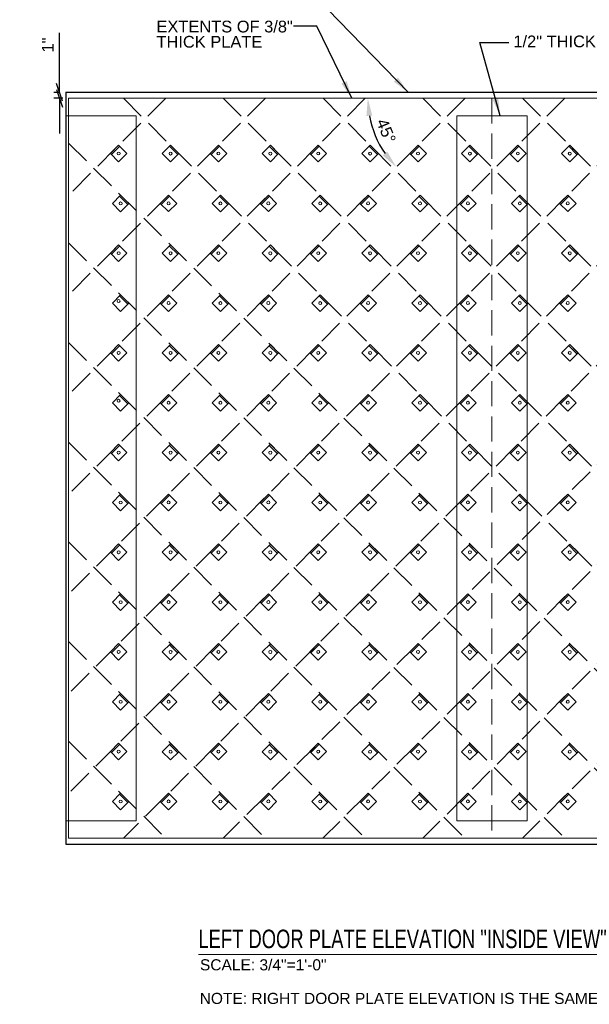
# Model space of a CAD drawing. Header units: inches. Extents: x 14 to 314, y -160 to 100.
# Tile 1 of 4: x 14 to 111, y -160 to 8. Entities that reach past the tile are written whole.
import ezdxf

# ---------------------------------------------------------------- set-up
doc = ezdxf.new("R2010")
doc.units = ezdxf.units.IN
doc.header["$LTSCALE"] = 12
doc.header["$MEASUREMENT"] = 0
doc.linetypes.add('DGN Style 3', pattern=[0.501567, 0.358262, -0.143305])
for name, color, linetype, lineweight in [('G-ANN-TTLB', 7, 'Continuous', 0), ('G-ANNO-DIM', 1, 'Continuous', 0), ('G-ANNO-TEXT', 7, 'Continuous', 0), ('S-BRAC-DIA~', 5, 'Continuous', 30)]:
    doc.layers.add(name, color=color, linetype=linetype, lineweight=lineweight)
doc.styles.add("3 4 1'-0", font='arial.ttf', dxfattribs={"height": 2})
doc.styles.get("Standard").update_dxf_attribs({"font": 'txt.shx'})
doc.styles.add('SUBTITLE 4.7625', font='romans.shx', dxfattribs={"width": 0.8, "height": 187.5})
doc.dimstyles.new("3 4 1'-0", dxfattribs={"dimtxt": 2, "dimasz": 3, "dimexe": 1, "dimexo": 1, "dimgap": 1, "dimtad": 1, "dimdec": 4, "dimzin": 15, "dimdsep": 46, "dimlunit": 4, "dimtxsty": "3 4 1'-0", "dimblk": '_Oblique_0.3', "dimcen": 0.09, "dimadec": 4, "dimazin": 3, "dimtfac": 1, "dimtdec": 4, "dimtofl": 0, "dimtmove": 0, "dimatfit": 3, "dimfxl": 1, "dimfrac": 2, "dimtzin": 15, "dimarcsym": 0})

# ---------------------------------------------------------------- blocks, each defined once
blk = doc.blocks.new('*D13')
at = {"layer": 'Defpoints', "color": 0, "lineweight": 0, "transparency": 16777216}
for p in [(13.85, -5.69), (89.61, -5.69), (73.6, -9.98), (13.85, -81.45)]:
    blk.add_point(p, dxfattribs=at)
at = {"layer": 'G-ANNO-DIM', "color": 0, "lineweight": -2, "transparency": 16777216}
blk.add_arc((89.61, -5.69), 16.57, 190.3848, 214.6152, dxfattribs=at)
at = {"layer": 'G-ANNO-DIM', "color": 0, "lineweight": 0, "transparency": 16777216}
for points in [[(72.81, -8.72), (73.8, -8.63), (73.04, -5.69)], [(76.35, -14.78), (75.59, -15.42), (77.89, -17.41)]]:
    blk.add_solid(points, dxfattribs=at)
at = {"layer": 'G-ANNO-DIM', "color": 0, "transparency": 16777216, "insert": (76.16, -11.26), "char_height": 2, "attachment_point": 5, "rotation": 292.5, "style": "3 4 1'-0"}
blk.add_mtext('45°', dxfattribs=at)
blk = doc.blocks.new('*D14')
at = {"layer": 'Defpoints', "color": 0, "lineweight": 0, "transparency": 16777216}
for p in [(89.79, -30.04), (166.16, -30.04), (162.63, -93.24), (166.16, -106.41)]:
    blk.add_point(p, dxfattribs=at)
at = {"layer": 'G-ANNO-DIM', "color": 0, "lineweight": -2, "transparency": 16777216}
for start, end in [(64.7316, 77.3658), (147.6342, 160.2684)]:
    blk.add_arc((166.16, -106.41), 13.63, start, end, dxfattribs=at)
at = {"layer": 'G-ANNO-DIM', "color": 0, "lineweight": 0, "transparency": 16777216}
for points in [[(169.09, -93.61), (169.2, -92.61), (166.16, -92.78)], [(154.26, -98.8), (155.04, -99.43), (156.52, -96.77)]]:
    blk.add_solid(points, dxfattribs=at)
at = {"layer": 'G-ANNO-DIM', "color": 0, "transparency": 16777216, "insert": (160.17, -91.95), "char_height": 2, "attachment_point": 5, "rotation": 22.5, "style": "3 4 1'-0"}
blk.add_mtext('45°', dxfattribs=at)
blk = doc.blocks.new('_Oblique_0.3')
at = {"color": 0, "linetype": 'ByBlock', "lineweight": -2}
for p, q in [((0, 0), (-1, 0)), ((0.5, 0.167), (-0.5, -0.167))]:
    blk.add_line(p, q, dxfattribs=at)
blk = doc.blocks.new('*D17')
at = {"layer": 'Defpoints', "color": 0, "lineweight": 0, "transparency": 16777216}
for p in [(20.62, -4.69), (21.66, -4.69), (22.16, -5.69)]:
    blk.add_point(p, dxfattribs=at)
at = {"layer": 'G-ANNO-DIM', "color": 0, "lineweight": -2, "transparency": 16777216}
for p, q in [((20.62, -1.69), (20.62, 5.42)), ((20.66, -4.69), (19.62, -4.69)), ((21.16, -5.69), (19.62, -5.69)), ((20.62, -8.69), (20.62, -11.69))]:
    blk.add_line(p, q, dxfattribs=at)
at = {"layer": 'G-ANNO-DIM', "color": 0, "lineweight": -2, "transparency": 16777216, "xscale": 3, "yscale": 3, "zscale": 3}
for p, rotation in [((20.62, -4.69), 270), ((20.62, -5.69), 90)]:
    blk.add_blockref('_Oblique_0.3', p, dxfattribs=dict(at, rotation=rotation))
at = {"layer": 'G-ANNO-DIM', "color": 0, "lineweight": 0, "transparency": 16777216, "insert": (18.61, 3.37), "char_height": 2, "attachment_point": 5, "rotation": 90, "style": "3 4 1'-0"}
blk.add_mtext('1"', dxfattribs=at)

msp = doc.modelspace()

# ---------------------------------------------------------------- linework, layer by layer
at = {"layer": 'G-ANN-TTLB', "color": 7, "linetype": 'Continuous', "lineweight": 13}
msp.add_line((44.24289, -151.50045), (156.08896, -151.50045), dxfattribs=at)
at = {"layer": 'G-ANNO-DIM', "color": 30, "linetype": 'DGN Style 3'}
for p, q in [((140.49794, -5.68853), (22.16089, -124.02558)), ((123.52738, -5.68853), (22.16089, -107.05501)), ((106.55681, -5.68853), (22.16089, -90.08445)), ((89.58625, -5.68853), (22.16089, -73.11389)), ((72.61569, -5.68853), (22.16089, -56.14333)), ((55.64513, -5.68853), (22.16089, -39.17276)), ((38.67456, -5.68853), (22.16089, -22.2022)), ((157.4685, -5.68853), (31.476, -131.68103)), ((166.16089, -13.9667), (48.44656, -131.68103)), ((166.16089, -30.93727), (65.41713, -131.68103)), ((166.16089, -47.90783), (82.38769, -131.68103)), ((166.16089, -64.87839), (99.35825, -131.68103))]:
    msp.add_line(p, q, dxfattribs=at)
at = {"layer": 'G-ANNO-DIM', "linetype": 'DGN Style 3'}
for p, q in [((31.48217, -5.68853), (157.47467, -131.68103)), ((48.45274, -5.68853), (166.16089, -123.39668)), ((65.4233, -5.68853), (166.16089, -106.42612)), ((82.39386, -5.68853), (166.16089, -89.45556)), ((99.36443, -5.68853), (166.16089, -72.48499)), ((22.16089, -13.33781), (140.50411, -131.68103)), ((22.16089, -30.30837), (123.53355, -131.68103)), ((22.16089, -47.27893), (106.56299, -131.68103)), ((22.16089, -64.2495), (89.59242, -131.68103)), ((22.16089, -81.22006), (72.62186, -131.68103)), ((22.16089, -98.19062), (55.6513, -131.68103)), ((22.16089, -115.16118), (38.68074, -131.68103))]:
    msp.add_line(p, q, dxfattribs=at)
at = {"layer": 'G-ANNO-DIM', "color": 3}
for p, q in [((29.43408, -15.28257), (30.84829, -13.86835)), ((39.32101, -13.88092), (40.73522, -15.29513)), ((46.40464, -15.28257), (47.81885, -13.86835)), ((56.29157, -13.88092), (57.70579, -15.29513)), ((63.3752, -15.28257), (64.78942, -13.86835)), ((73.26213, -13.88092), (74.67635, -15.29513)), ((80.34577, -15.28257), (81.75998, -13.86835)), ((90.2327, -13.88092), (91.64691, -15.29513)), ((97.31633, -15.28257), (98.73054, -13.86835)), ((107.20326, -13.88092), (108.61747, -15.29513)), ((30.83573, -22.3662), (32.24994, -23.78041)), ((37.91936, -23.76785), (39.33357, -22.35363)), ((47.80629, -22.3662), (49.2205, -23.78041)), ((54.88992, -23.76785), (56.30413, -22.35363)), ((64.77685, -22.3662), (66.19107, -23.78041)), ((71.86048, -23.76785), (73.2747, -22.35363)), ((81.74742, -22.3662), (83.16163, -23.78041)), ((88.83105, -23.76785), (90.24526, -22.35363)), ((98.71798, -22.3662), (100.13219, -23.78041)), ((105.80161, -23.76785), (107.21582, -22.35363)), ((29.43408, -32.25313), (30.84829, -30.83892)), ((39.32101, -30.85148), (40.73522, -32.26569)), ((46.40464, -32.25313), (47.81885, -30.83892)), ((56.29157, -30.85148), (57.70579, -32.26569)), ((63.3752, -32.25313), (64.78942, -30.83892)), ((73.26213, -30.85148), (74.67635, -32.26569)), ((80.34577, -32.25313), (81.75998, -30.83892)), ((90.2327, -30.85148), (91.64691, -32.26569)), ((97.31633, -32.25313), (98.73054, -30.83892)), ((107.20326, -30.85148), (108.61747, -32.26569)), ((30.83573, -39.33676), (32.24994, -40.75097)), ((37.91936, -40.73841), (39.33357, -39.3242)), ((47.80629, -39.33676), (49.2205, -40.75097)), ((54.88992, -40.73841), (56.30413, -39.3242)), ((64.77685, -39.33676), (66.19107, -40.75097)), ((71.86048, -40.73841), (73.2747, -39.3242)), ((81.74742, -39.33676), (83.16163, -40.75097)), ((88.83105, -40.73841), (90.24526, -39.3242)), ((98.71798, -39.33676), (100.13219, -40.75097)), ((105.80161, -40.73841), (107.21582, -39.3242)), ((29.43408, -49.22369), (30.84829, -47.80948)), ((39.32101, -47.82204), (40.73522, -49.23626)), ((46.40464, -49.22369), (47.81885, -47.80948)), ((56.29157, -47.82204), (57.70579, -49.23626)), ((63.3752, -49.22369), (64.78942, -47.80948)), ((73.26213, -47.82204), (74.67635, -49.23626)), ((80.34577, -49.22369), (81.75998, -47.80948)), ((90.2327, -47.82204), (91.64691, -49.23626)), ((97.31633, -49.22369), (98.73054, -47.80948)), ((107.20326, -47.82204), (108.61747, -49.23626)), ((30.83573, -56.30732), (32.24994, -57.72154)), ((37.91936, -57.70897), (39.33357, -56.29476)), ((47.80629, -56.30732), (49.2205, -57.72154)), ((54.88992, -57.70897), (56.30413, -56.29476)), ((64.77685, -56.30732), (66.19107, -57.72154)), ((71.86048, -57.70897), (73.2747, -56.29476)), ((81.74742, -56.30732), (83.16163, -57.72154)), ((88.83105, -57.70897), (90.24526, -56.29476)), ((98.71798, -56.30732), (100.13219, -57.72154)), ((105.80161, -57.70897), (107.21582, -56.29476)), ((29.43408, -66.19426), (30.84829, -64.78004)), ((39.32101, -64.7926), (40.73522, -66.20682)), ((46.40464, -66.19426), (47.81885, -64.78004)), ((56.29157, -64.7926), (57.70579, -66.20682)), ((63.3752, -66.19426), (64.78942, -64.78004)), ((73.26213, -64.7926), (74.67635, -66.20682)), ((80.34577, -66.19426), (81.75998, -64.78004)), ((90.2327, -64.7926), (91.64691, -66.20682)), ((97.31633, -66.19426), (98.73054, -64.78004)), ((107.20326, -64.7926), (108.61747, -66.20682)), ((30.83573, -73.27789), (32.24994, -74.6921)), ((37.91936, -74.67954), (39.33357, -73.26532)), ((47.80629, -73.27789), (49.2205, -74.6921)), ((54.88992, -74.67954), (56.30413, -73.26532)), ((64.77685, -73.27789), (66.19107, -74.6921)), ((71.86048, -74.67954), (73.2747, -73.26532)), ((81.74742, -73.27789), (83.16163, -74.6921)), ((88.83105, -74.67954), (90.24526, -73.26532)), ((98.71798, -73.27789), (100.13219, -74.6921)), ((105.80161, -74.67954), (107.21582, -73.26532)), ((29.43408, -83.16482), (30.84829, -81.7506)), ((39.32101, -81.76317), (40.73522, -83.17738)), ((46.40464, -83.16482), (47.81885, -81.7506)), ((56.29157, -81.76317), (57.70579, -83.17738)), ((63.3752, -83.16482), (64.78942, -81.7506)), ((73.26213, -81.76317), (74.67635, -83.17738)), ((80.34577, -83.16482), (81.75998, -81.7506)), ((90.2327, -81.76317), (91.64691, -83.17738)), ((97.31633, -83.16482), (98.73054, -81.7506)), ((107.20326, -81.76317), (108.61747, -83.17738)), ((30.83573, -90.24845), (32.24994, -91.66266)), ((37.91936, -91.6501), (39.33357, -90.23589)), ((47.80629, -90.24845), (49.2205, -91.66266)), ((54.88992, -91.6501), (56.30413, -90.23589)), ((64.77685, -90.24845), (66.19107, -91.66266)), ((71.86048, -91.6501), (73.2747, -90.23589)), ((81.74742, -90.24845), (83.16163, -91.66266)), ((88.83105, -91.6501), (90.24526, -90.23589)), ((98.71798, -90.24845), (100.13219, -91.66266)), ((105.80161, -91.6501), (107.21582, -90.23589)), ((29.43408, -100.13538), (30.84829, -98.72117)), ((39.32101, -98.73373), (40.73522, -100.14794)), ((46.40464, -100.13538), (47.81885, -98.72117)), ((56.29157, -98.73373), (57.70579, -100.14794)), ((63.3752, -100.13538), (64.78942, -98.72117)), ((73.26213, -98.73373), (74.67635, -100.14794)), ((80.34577, -100.13538), (81.75998, -98.72117)), ((90.2327, -98.73373), (91.64691, -100.14794)), ((97.31633, -100.13538), (98.73054, -98.72117)), ((107.20326, -98.73373), (108.61747, -100.14794)), ((30.83573, -107.21901), (32.24994, -108.63323)), ((37.91936, -108.62066), (39.33357, -107.20645)), ((47.80629, -107.21901), (49.2205, -108.63323)), ((54.88992, -108.62066), (56.30413, -107.20645)), ((64.77685, -107.21901), (66.19107, -108.63323)), ((71.86048, -108.62066), (73.2747, -107.20645)), ((81.74742, -107.21901), (83.16163, -108.63323)), ((88.83105, -108.62066), (90.24526, -107.20645)), ((98.71798, -107.21901), (100.13219, -108.63323)), ((105.80161, -108.62066), (107.21582, -107.20645)), ((29.43408, -117.10594), (30.84829, -115.69173)), ((39.32101, -115.70429), (40.73522, -117.11851)), ((46.40464, -117.10594), (47.81885, -115.69173)), ((56.29157, -115.70429), (57.70579, -117.11851)), ((63.3752, -117.10594), (64.78942, -115.69173)), ((73.26213, -115.70429), (74.67635, -117.11851)), ((80.34577, -117.10594), (81.75998, -115.69173)), ((90.2327, -115.70429), (91.64691, -117.11851)), ((97.31633, -117.10594), (98.73054, -115.69173)), ((107.20326, -115.70429), (108.61747, -117.11851)), ((30.83573, -124.18957), (32.24994, -125.60379)), ((37.91936, -125.59122), (39.33357, -124.17701)), ((47.80629, -124.18957), (49.2205, -125.60379)), ((54.88992, -125.59122), (56.30413, -124.17701)), ((64.77685, -124.18957), (66.19107, -125.60379)), ((71.86048, -125.59122), (73.2747, -124.17701)), ((81.74742, -124.18957), (83.16163, -125.60379)), ((88.83105, -125.59122), (90.24526, -124.17701)), ((98.71798, -124.18957), (100.13219, -125.60379)), ((105.80161, -125.59122), (107.21582, -124.17701))]:
    msp.add_line(p, q, dxfattribs=at)
at = {"layer": 'G-ANNO-DIM', "color": 3, "flags": 128}
for points in [[(29.2573, -15.10579), (30.67151, -13.69158), (32.08573, -15.10579), (30.67151, -16.52), (29.2573, -15.10579)], [(39.49779, -13.70414), (40.912, -15.11835), (39.49779, -16.53257), (38.08357, -15.11835), (39.49779, -13.70414)], [(46.22786, -15.10579), (47.64208, -13.69158), (49.05629, -15.10579), (47.64208, -16.52), (46.22786, -15.10579)], [(56.46835, -13.70414), (57.88256, -15.11835), (56.46835, -16.53257), (55.05413, -15.11835), (56.46835, -13.70414)], [(63.19843, -15.10579), (64.61264, -13.69158), (66.02685, -15.10579), (64.61264, -16.52), (63.19843, -15.10579)], [(73.43891, -13.70414), (74.85312, -15.11835), (73.43891, -16.53257), (72.0247, -15.11835), (73.43891, -13.70414)], [(80.16899, -15.10579), (81.5832, -13.69158), (82.99742, -15.10579), (81.5832, -16.52), (80.16899, -15.10579)], [(90.40947, -13.70414), (91.82369, -15.11835), (90.40947, -16.53257), (88.99526, -15.11835), (90.40947, -13.70414)], [(97.13955, -15.10579), (98.55377, -13.69158), (99.96798, -15.10579), (98.55377, -16.52), (97.13955, -15.10579)], [(107.38004, -13.70414), (108.79425, -15.11835), (107.38004, -16.53257), (105.96582, -15.11835), (107.38004, -13.70414)], [(31.0125, -22.18942), (32.42672, -23.60363), (31.0125, -25.01785), (29.59829, -23.60363), (31.0125, -22.18942)], [(37.74258, -23.59107), (39.1568, -22.17686), (40.57101, -23.59107), (39.1568, -25.00529), (37.74258, -23.59107)], [(47.98307, -22.18942), (49.39728, -23.60363), (47.98307, -25.01785), (46.56885, -23.60363), (47.98307, -22.18942)], [(54.71314, -23.59107), (56.12736, -22.17686), (57.54157, -23.59107), (56.12736, -25.00529), (54.71314, -23.59107)], [(64.95363, -22.18942), (66.36784, -23.60363), (64.95363, -25.01785), (63.53942, -23.60363), (64.95363, -22.18942)], [(71.68371, -23.59107), (73.09792, -22.17686), (74.51213, -23.59107), (73.09792, -25.00529), (71.68371, -23.59107)], [(81.92419, -22.18942), (83.33841, -23.60363), (81.92419, -25.01785), (80.50998, -23.60363), (81.92419, -22.18942)], [(88.65427, -23.59107), (90.06848, -22.17686), (91.4827, -23.59107), (90.06848, -25.00529), (88.65427, -23.59107)], [(98.89476, -22.18942), (100.30897, -23.60363), (98.89476, -25.01785), (97.48054, -23.60363), (98.89476, -22.18942)], [(105.62483, -23.59107), (107.03905, -22.17686), (108.45326, -23.59107), (107.03905, -25.00529), (105.62483, -23.59107)], [(29.2573, -32.07635), (30.67151, -30.66214), (32.08573, -32.07635), (30.67151, -33.49057), (29.2573, -32.07635)], [(39.49779, -30.6747), (40.912, -32.08892), (39.49779, -33.50313), (38.08357, -32.08892), (39.49779, -30.6747)], [(46.22786, -32.07635), (47.64208, -30.66214), (49.05629, -32.07635), (47.64208, -33.49057), (46.22786, -32.07635)], [(56.46835, -30.6747), (57.88256, -32.08892), (56.46835, -33.50313), (55.05413, -32.08892), (56.46835, -30.6747)], [(63.19843, -32.07635), (64.61264, -30.66214), (66.02685, -32.07635), (64.61264, -33.49057), (63.19843, -32.07635)], [(73.43891, -30.6747), (74.85312, -32.08892), (73.43891, -33.50313), (72.0247, -32.08892), (73.43891, -30.6747)], [(80.16899, -32.07635), (81.5832, -30.66214), (82.99742, -32.07635), (81.5832, -33.49057), (80.16899, -32.07635)], [(90.40947, -30.6747), (91.82369, -32.08892), (90.40947, -33.50313), (88.99526, -32.08892), (90.40947, -30.6747)], [(97.13955, -32.07635), (98.55377, -30.66214), (99.96798, -32.07635), (98.55377, -33.49057), (97.13955, -32.07635)], [(107.38004, -30.6747), (108.79425, -32.08892), (107.38004, -33.50313), (105.96582, -32.08892), (107.38004, -30.6747)], [(31.0125, -39.15998), (32.42672, -40.5742), (31.0125, -41.98841), (29.59829, -40.5742), (31.0125, -39.15998)], [(37.74258, -40.56163), (39.1568, -39.14742), (40.57101, -40.56163), (39.1568, -41.97585), (37.74258, -40.56163)], [(47.98307, -39.15998), (49.39728, -40.5742), (47.98307, -41.98841), (46.56885, -40.5742), (47.98307, -39.15998)], [(54.71314, -40.56163), (56.12736, -39.14742), (57.54157, -40.56163), (56.12736, -41.97585), (54.71314, -40.56163)], [(64.95363, -39.15998), (66.36784, -40.5742), (64.95363, -41.98841), (63.53942, -40.5742), (64.95363, -39.15998)], [(71.68371, -40.56163), (73.09792, -39.14742), (74.51213, -40.56163), (73.09792, -41.97585), (71.68371, -40.56163)], [(81.92419, -39.15998), (83.33841, -40.5742), (81.92419, -41.98841), (80.50998, -40.5742), (81.92419, -39.15998)], [(88.65427, -40.56163), (90.06848, -39.14742), (91.4827, -40.56163), (90.06848, -41.97585), (88.65427, -40.56163)], [(98.89476, -39.15998), (100.30897, -40.5742), (98.89476, -41.98841), (97.48054, -40.5742), (98.89476, -39.15998)], [(105.62483, -40.56163), (107.03905, -39.14742), (108.45326, -40.56163), (107.03905, -41.97585), (105.62483, -40.56163)], [(29.2573, -49.04692), (30.67151, -47.6327), (32.08573, -49.04692), (30.67151, -50.46113), (29.2573, -49.04692)], [(39.49779, -47.64527), (40.912, -49.05948), (39.49779, -50.47369), (38.08357, -49.05948), (39.49779, -47.64527)], [(46.22786, -49.04692), (47.64208, -47.6327), (49.05629, -49.04692), (47.64208, -50.46113), (46.22786, -49.04692)], [(56.46835, -47.64527), (57.88256, -49.05948), (56.46835, -50.47369), (55.05413, -49.05948), (56.46835, -47.64527)], [(63.19843, -49.04692), (64.61264, -47.6327), (66.02685, -49.04692), (64.61264, -50.46113), (63.19843, -49.04692)], [(73.43891, -47.64527), (74.85312, -49.05948), (73.43891, -50.47369), (72.0247, -49.05948), (73.43891, -47.64527)], [(80.16899, -49.04692), (81.5832, -47.6327), (82.99742, -49.04692), (81.5832, -50.46113), (80.16899, -49.04692)], [(90.40947, -47.64527), (91.82369, -49.05948), (90.40947, -50.47369), (88.99526, -49.05948), (90.40947, -47.64527)], [(97.13955, -49.04692), (98.55377, -47.6327), (99.96798, -49.04692), (98.55377, -50.46113), (97.13955, -49.04692)], [(107.38004, -47.64527), (108.79425, -49.05948), (107.38004, -50.47369), (105.96582, -49.05948), (107.38004, -47.64527)], [(31.0125, -56.13055), (32.42672, -57.54476), (31.0125, -58.95897), (29.59829, -57.54476), (31.0125, -56.13055)], [(37.74258, -57.5322), (39.1568, -56.11798), (40.57101, -57.5322), (39.1568, -58.94641), (37.74258, -57.5322)], [(47.98307, -56.13055), (49.39728, -57.54476), (47.98307, -58.95897), (46.56885, -57.54476), (47.98307, -56.13055)], [(54.71314, -57.5322), (56.12736, -56.11798), (57.54157, -57.5322), (56.12736, -58.94641), (54.71314, -57.5322)], [(64.95363, -56.13055), (66.36784, -57.54476), (64.95363, -58.95897), (63.53942, -57.54476), (64.95363, -56.13055)], [(71.68371, -57.5322), (73.09792, -56.11798), (74.51213, -57.5322), (73.09792, -58.94641), (71.68371, -57.5322)], [(81.92419, -56.13055), (83.33841, -57.54476), (81.92419, -58.95897), (80.50998, -57.54476), (81.92419, -56.13055)], [(88.65427, -57.5322), (90.06848, -56.11798), (91.4827, -57.5322), (90.06848, -58.94641), (88.65427, -57.5322)], [(98.89476, -56.13055), (100.30897, -57.54476), (98.89476, -58.95897), (97.48054, -57.54476), (98.89476, -56.13055)], [(105.62483, -57.5322), (107.03905, -56.11798), (108.45326, -57.5322), (107.03905, -58.94641), (105.62483, -57.5322)], [(29.2573, -66.01748), (30.67151, -64.60327), (32.08573, -66.01748), (30.67151, -67.43169), (29.2573, -66.01748)], [(39.49779, -64.61583), (40.912, -66.03004), (39.49779, -67.44426), (38.08357, -66.03004), (39.49779, -64.61583)], [(46.22786, -66.01748), (47.64208, -64.60327), (49.05629, -66.01748), (47.64208, -67.43169), (46.22786, -66.01748)], [(56.46835, -64.61583), (57.88256, -66.03004), (56.46835, -67.44426), (55.05413, -66.03004), (56.46835, -64.61583)], [(63.19843, -66.01748), (64.61264, -64.60327), (66.02685, -66.01748), (64.61264, -67.43169), (63.19843, -66.01748)], [(73.43891, -64.61583), (74.85312, -66.03004), (73.43891, -67.44426), (72.0247, -66.03004), (73.43891, -64.61583)], [(80.16899, -66.01748), (81.5832, -64.60327), (82.99742, -66.01748), (81.5832, -67.43169), (80.16899, -66.01748)], [(90.40947, -64.61583), (91.82369, -66.03004), (90.40947, -67.44426), (88.99526, -66.03004), (90.40947, -64.61583)], [(97.13955, -66.01748), (98.55377, -64.60327), (99.96798, -66.01748), (98.55377, -67.43169), (97.13955, -66.01748)], [(107.38004, -64.61583), (108.79425, -66.03004), (107.38004, -67.44426), (105.96582, -66.03004), (107.38004, -64.61583)], [(31.0125, -73.10111), (32.42672, -74.51532), (31.0125, -75.92954), (29.59829, -74.51532), (31.0125, -73.10111)], [(37.74258, -74.50276), (39.1568, -73.08855), (40.57101, -74.50276), (39.1568, -75.91697), (37.74258, -74.50276)], [(47.98307, -73.10111), (49.39728, -74.51532), (47.98307, -75.92954), (46.56885, -74.51532), (47.98307, -73.10111)], [(54.71314, -74.50276), (56.12736, -73.08855), (57.54157, -74.50276), (56.12736, -75.91697), (54.71314, -74.50276)], [(64.95363, -73.10111), (66.36784, -74.51532), (64.95363, -75.92954), (63.53942, -74.51532), (64.95363, -73.10111)], [(71.68371, -74.50276), (73.09792, -73.08855), (74.51213, -74.50276), (73.09792, -75.91697), (71.68371, -74.50276)], [(81.92419, -73.10111), (83.33841, -74.51532), (81.92419, -75.92954), (80.50998, -74.51532), (81.92419, -73.10111)], [(88.65427, -74.50276), (90.06848, -73.08855), (91.4827, -74.50276), (90.06848, -75.91697), (88.65427, -74.50276)], [(98.89476, -73.10111), (100.30897, -74.51532), (98.89476, -75.92954), (97.48054, -74.51532), (98.89476, -73.10111)], [(105.62483, -74.50276), (107.03905, -73.08855), (108.45326, -74.50276), (107.03905, -75.91697), (105.62483, -74.50276)], [(29.2573, -82.98804), (30.67151, -81.57383), (32.08573, -82.98804), (30.67151, -84.40225), (29.2573, -82.98804)], [(39.49779, -81.58639), (40.912, -83.0006), (39.49779, -84.41482), (38.08357, -83.0006), (39.49779, -81.58639)], [(46.22786, -82.98804), (47.64208, -81.57383), (49.05629, -82.98804), (47.64208, -84.40225), (46.22786, -82.98804)], [(56.46835, -81.58639), (57.88256, -83.0006), (56.46835, -84.41482), (55.05413, -83.0006), (56.46835, -81.58639)], [(63.19843, -82.98804), (64.61264, -81.57383), (66.02685, -82.98804), (64.61264, -84.40225), (63.19843, -82.98804)], [(73.43891, -81.58639), (74.85312, -83.0006), (73.43891, -84.41482), (72.0247, -83.0006), (73.43891, -81.58639)], [(80.16899, -82.98804), (81.5832, -81.57383), (82.99742, -82.98804), (81.5832, -84.40225), (80.16899, -82.98804)], [(90.40947, -81.58639), (91.82369, -83.0006), (90.40947, -84.41482), (88.99526, -83.0006), (90.40947, -81.58639)], [(97.13955, -82.98804), (98.55377, -81.57383), (99.96798, -82.98804), (98.55377, -84.40225), (97.13955, -82.98804)], [(107.38004, -81.58639), (108.79425, -83.0006), (107.38004, -84.41482), (105.96582, -83.0006), (107.38004, -81.58639)], [(31.0125, -90.07167), (32.42672, -91.48589), (31.0125, -92.9001), (29.59829, -91.48589), (31.0125, -90.07167)], [(37.74258, -91.47332), (39.1568, -90.05911), (40.57101, -91.47332), (39.1568, -92.88754), (37.74258, -91.47332)], [(47.98307, -90.07167), (49.39728, -91.48589), (47.98307, -92.9001), (46.56885, -91.48589), (47.98307, -90.07167)], [(54.71314, -91.47332), (56.12736, -90.05911), (57.54157, -91.47332), (56.12736, -92.88754), (54.71314, -91.47332)], [(64.95363, -90.07167), (66.36784, -91.48589), (64.95363, -92.9001), (63.53942, -91.48589), (64.95363, -90.07167)], [(71.68371, -91.47332), (73.09792, -90.05911), (74.51213, -91.47332), (73.09792, -92.88754), (71.68371, -91.47332)], [(81.92419, -90.07167), (83.33841, -91.48589), (81.92419, -92.9001), (80.50998, -91.48589), (81.92419, -90.07167)], [(88.65427, -91.47332), (90.06848, -90.05911), (91.4827, -91.47332), (90.06848, -92.88754), (88.65427, -91.47332)], [(98.89476, -90.07167), (100.30897, -91.48589), (98.89476, -92.9001), (97.48054, -91.48589), (98.89476, -90.07167)], [(105.62483, -91.47332), (107.03905, -90.05911), (108.45326, -91.47332), (107.03905, -92.88754), (105.62483, -91.47332)], [(29.2573, -99.9586), (30.67151, -98.54439), (32.08573, -99.9586), (30.67151, -101.37282), (29.2573, -99.9586)], [(39.49779, -98.55695), (40.912, -99.97117), (39.49779, -101.38538), (38.08357, -99.97117), (39.49779, -98.55695)], [(46.22786, -99.9586), (47.64208, -98.54439), (49.05629, -99.9586), (47.64208, -101.37282), (46.22786, -99.9586)], [(56.46835, -98.55695), (57.88256, -99.97117), (56.46835, -101.38538), (55.05413, -99.97117), (56.46835, -98.55695)], [(63.19843, -99.9586), (64.61264, -98.54439), (66.02685, -99.9586), (64.61264, -101.37282), (63.19843, -99.9586)], [(73.43891, -98.55695), (74.85312, -99.97117), (73.43891, -101.38538), (72.0247, -99.97117), (73.43891, -98.55695)], [(80.16899, -99.9586), (81.5832, -98.54439), (82.99742, -99.9586), (81.5832, -101.37282), (80.16899, -99.9586)], [(90.40947, -98.55695), (91.82369, -99.97117), (90.40947, -101.38538), (88.99526, -99.97117), (90.40947, -98.55695)], [(97.13955, -99.9586), (98.55377, -98.54439), (99.96798, -99.9586), (98.55377, -101.37282), (97.13955, -99.9586)], [(107.38004, -98.55695), (108.79425, -99.97117), (107.38004, -101.38538), (105.96582, -99.97117), (107.38004, -98.55695)], [(31.0125, -107.04224), (32.42672, -108.45645), (31.0125, -109.87066), (29.59829, -108.45645), (31.0125, -107.04224)], [(37.74258, -108.44389), (39.1568, -107.02967), (40.57101, -108.44389), (39.1568, -109.8581), (37.74258, -108.44389)], [(47.98307, -107.04224), (49.39728, -108.45645), (47.98307, -109.87066), (46.56885, -108.45645), (47.98307, -107.04224)], [(54.71314, -108.44389), (56.12736, -107.02967), (57.54157, -108.44389), (56.12736, -109.8581), (54.71314, -108.44389)], [(64.95363, -107.04224), (66.36784, -108.45645), (64.95363, -109.87066), (63.53942, -108.45645), (64.95363, -107.04224)], [(71.68371, -108.44389), (73.09792, -107.02967), (74.51213, -108.44389), (73.09792, -109.8581), (71.68371, -108.44389)], [(81.92419, -107.04224), (83.33841, -108.45645), (81.92419, -109.87066), (80.50998, -108.45645), (81.92419, -107.04224)], [(88.65427, -108.44389), (90.06848, -107.02967), (91.4827, -108.44389), (90.06848, -109.8581), (88.65427, -108.44389)], [(98.89476, -107.04224), (100.30897, -108.45645), (98.89476, -109.87066), (97.48054, -108.45645), (98.89476, -107.04224)], [(105.62483, -108.44389), (107.03905, -107.02967), (108.45326, -108.44389), (107.03905, -109.8581), (105.62483, -108.44389)], [(29.2573, -116.92917), (30.67151, -115.51495), (32.08573, -116.92917), (30.67151, -118.34338), (29.2573, -116.92917)], [(39.49779, -115.52752), (40.912, -116.94173), (39.49779, -118.35594), (38.08357, -116.94173), (39.49779, -115.52752)], [(46.22786, -116.92917), (47.64208, -115.51495), (49.05629, -116.92917), (47.64208, -118.34338), (46.22786, -116.92917)], [(56.46835, -115.52752), (57.88256, -116.94173), (56.46835, -118.35594), (55.05413, -116.94173), (56.46835, -115.52752)], [(63.19843, -116.92917), (64.61264, -115.51495), (66.02685, -116.92917), (64.61264, -118.34338), (63.19843, -116.92917)], [(73.43891, -115.52752), (74.85312, -116.94173), (73.43891, -118.35594), (72.0247, -116.94173), (73.43891, -115.52752)], [(80.16899, -116.92917), (81.5832, -115.51495), (82.99742, -116.92917), (81.5832, -118.34338), (80.16899, -116.92917)], [(90.40947, -115.52752), (91.82369, -116.94173), (90.40947, -118.35594), (88.99526, -116.94173), (90.40947, -115.52752)], [(97.13955, -116.92917), (98.55377, -115.51495), (99.96798, -116.92917), (98.55377, -118.34338), (97.13955, -116.92917)], [(107.38004, -115.52752), (108.79425, -116.94173), (107.38004, -118.35594), (105.96582, -116.94173), (107.38004, -115.52752)], [(31.0125, -124.0128), (32.42672, -125.42701), (31.0125, -126.84122), (29.59829, -125.42701), (31.0125, -124.0128)], [(37.74258, -125.41445), (39.1568, -124.00023), (40.57101, -125.41445), (39.1568, -126.82866), (37.74258, -125.41445)], [(47.98307, -124.0128), (49.39728, -125.42701), (47.98307, -126.84122), (46.56885, -125.42701), (47.98307, -124.0128)], [(54.71314, -125.41445), (56.12736, -124.00023), (57.54157, -125.41445), (56.12736, -126.82866), (54.71314, -125.41445)], [(64.95363, -124.0128), (66.36784, -125.42701), (64.95363, -126.84122), (63.53942, -125.42701), (64.95363, -124.0128)], [(71.68371, -125.41445), (73.09792, -124.00023), (74.51213, -125.41445), (73.09792, -126.82866), (71.68371, -125.41445)], [(81.92419, -124.0128), (83.33841, -125.42701), (81.92419, -126.84122), (80.50998, -125.42701), (81.92419, -124.0128)], [(88.65427, -125.41445), (90.06848, -124.00023), (91.4827, -125.41445), (90.06848, -126.82866), (88.65427, -125.41445)], [(98.89476, -124.0128), (100.30897, -125.42701), (98.89476, -126.84122), (97.48054, -125.42701), (98.89476, -124.0128)], [(105.62483, -125.41445), (107.03905, -124.00023), (108.45326, -125.41445), (107.03905, -126.82866), (105.62483, -125.41445)]]:
    msp.add_lwpolyline(points, close=True, dxfattribs=at)
at = {"layer": 'G-ANNO-TEXT'}
for p, q in [((22.16089, -5.68853), (166.16089, -5.68853)), ((22.16089, -5.68853), (22.16089, -131.68103)), ((22.16089, -131.68103), (166.16089, -131.68103))]:
    msp.add_line(p, q, dxfattribs=at)
at = {"layer": 'G-ANNO-TEXT', "linetype": 'DGN Style 3'}
msp.add_line((94.16089, -5.68853), (94.16089, -131.68103), dxfattribs=at)
at = {"layer": 'G-ANNO-TEXT', "flags": 128}
msp.add_lwpolyline([(21.66089, -128.68853), (21.66089, -128.68853), (33.66089, -128.68853), (33.66089, -8.68853), (21.66089, -8.68853), (21.66089, -128.68853)], dxfattribs=at)
msp.add_lwpolyline([(88.16089, -8.68853), (100.16089, -8.68853), (100.16089, -128.68853), (88.16089, -128.68853), (88.16089, -8.68853)], close=True, dxfattribs=at)
at = {"layer": 'G-ANNO-TEXT', "lineweight": 0}
for centre in [(30.67151, -15.10579), (39.49779, -15.11835), (47.64208, -15.10579), (56.46835, -15.11835), (64.61264, -15.10579), (73.43891, -15.11835), (81.5832, -15.10579), (90.40947, -15.11835), (98.55377, -15.10579), (107.38004, -15.11835), (31.0125, -23.60363), (39.1568, -23.59107), (47.98307, -23.60363), (56.12736, -23.59107), (64.95363, -23.60363), (73.09792, -23.59107), (81.92419, -23.60363), (90.06848, -23.59107), (98.89476, -23.60363), (107.03905, -23.59107), (30.67151, -32.07635), (39.49779, -32.08892), (47.64208, -32.07635), (56.46835, -32.08892), (64.61264, -32.07635), (73.43891, -32.08892), (81.5832, -32.07635), (90.40947, -32.08892), (98.55377, -32.07635), (107.38004, -32.08892), (30.65895, -40.22064), (39.1568, -40.56163), (47.98307, -40.5742), (56.12736, -40.56163), (64.95363, -40.5742), (73.09792, -40.56163), (81.92419, -40.5742), (90.06848, -40.56163), (98.89476, -40.5742), (107.03905, -40.56163), (30.67151, -49.04692), (39.49779, -49.05948), (47.64208, -49.04692), (56.46835, -49.05948), (64.61264, -49.04692), (73.43891, -49.05948), (81.5832, -49.04692), (90.40947, -49.05948), (98.55377, -49.04692), (107.38004, -49.05948), (30.65895, -57.19121), (39.1568, -57.5322), (47.98307, -57.54476), (56.12736, -57.5322), (64.95363, -57.54476), (73.09792, -57.5322), (81.92419, -57.54476), (90.06848, -57.5322), (98.89476, -57.54476), (107.03905, -57.5322), (30.67151, -66.01748), (39.49779, -66.03004), (47.64208, -66.01748), (56.46835, -66.03004), (64.61264, -66.01748), (73.43891, -66.03004), (81.5832, -66.01748), (90.40947, -66.03004), (98.55377, -66.01748), (107.38004, -66.03004), (31.0125, -74.51532), (39.1568, -74.50276), (47.98307, -74.51532), (56.12736, -74.50276), (64.95363, -74.51532), (73.09792, -74.50276), (81.92419, -74.51532), (90.06848, -74.50276), (98.89476, -74.51532), (107.03905, -74.50276), (30.67151, -82.98804), (39.49779, -83.0006), (47.64208, -82.98804), (56.46835, -83.0006), (64.61264, -82.98804), (73.43891, -83.0006), (81.5832, -82.98804), (90.40947, -83.0006), (98.55377, -82.98804), (107.38004, -83.0006), (31.0125, -91.48589), (39.1568, -91.47332), (47.98307, -91.48589), (56.12736, -91.47332), (64.95363, -91.48589), (73.09792, -91.47332), (81.92419, -91.48589), (90.06848, -91.47332), (98.89476, -91.48589), (107.03905, -91.47332), (30.67151, -99.9586), (39.49779, -99.97117), (47.64208, -99.9586), (56.46835, -99.97117), (64.61264, -99.9586), (73.43891, -99.97117), (81.5832, -99.9586), (90.40947, -99.97117), (98.55377, -99.9586), (107.38004, -99.97117), (31.0125, -108.45645), (39.1568, -108.44389), (47.98307, -108.45645), (56.12736, -108.44389), (64.95363, -108.45645), (73.09792, -108.44389), (81.92419, -108.45645), (90.06848, -108.44389), (98.89476, -108.45645), (107.03905, -108.44389), (30.67151, -116.92917), (30.67151, -116.92917), (39.49779, -116.94173), (47.64208, -116.92917), (56.46835, -116.94173), (64.61264, -116.92917), (73.43891, -116.94173), (81.5832, -116.92917), (90.40947, -116.94173), (98.55377, -116.92917), (107.38004, -116.94173), (31.0125, -125.42701), (39.1568, -125.41445), (47.98307, -125.42701), (56.12736, -125.41445), (64.95363, -125.42701), (73.09792, -125.41445), (81.92419, -125.42701), (90.06848, -125.41445), (98.89476, -125.42701), (107.03905, -125.41445)]:
    msp.add_circle(centre, 0.25, dxfattribs=at)
at = {"layer": 'S-BRAC-DIA~'}
for p, q in [((21.66089, -4.68853), (167.66089, -4.68853)), ((21.66089, -4.68853), (21.66089, -132.68103)), ((21.66089, -132.68103), (167.66089, -132.68103))]:
    msp.add_line(p, q, dxfattribs=at)

# ---------------------------------------------------------------- texts
at = {"layer": 'G-ANN-TTLB', "color": 7, "linetype": 'Continuous', "lineweight": 13, "insert": (44.2076, -150.43486), "char_height": 3.1496063, "attachment_point": 7, "line_spacing_factor": 0.72, "style": 'SUBTITLE 4.7625'}
msp.add_mtext('\\fArial|b0|i0|c00|p39;LEFT DOOR PLATE ELEVATION "INSIDE VIEW"', dxfattribs=at)
at = {"layer": 'G-ANN-TTLB', "color": 7, "linetype": 'Continuous', "lineweight": 0, "char_height": 1.8897638, "attachment_point": 8, "line_spacing_factor": 0.72}
for s, insert in [('\\fArial|b0|i0|c00|p39;SCALE: 3/4"=1\'-0"', (55.26149, -154.19939)), ('\\fArial|b0|i0|c00|p39;NOTE: RIGHT DOOR PLATE ELEVATION IS THE SAME AS THE LEFT', (87.06238, -159.91952))]:
    msp.add_mtext(s, dxfattribs=dict(at, insert=insert))
at = {"layer": 'G-ANNO-TEXT', "color": 7, "char_height": 2, "attachment_point": 1, "line_spacing_factor": 0.777165, "style": "3 4 1'-0"}
for s, insert in [('EXTENTS OF 3/8"\\PTHICK PLATE', (37.10061, 7.509)), ('1/2" THICK PL.', (97.79783, 4.98069))]:
    msp.add_mtext(s, dxfattribs=dict(at, insert=insert))

# ---------------------------------------------------------------- dimensions: what is measured, and where the dimension line sits
at = {"layer": 'G-ANNO-DIM', "lineweight": 0}
dim = msp.add_linear_dim(base=(20.6186, -4.68853), p1=(22.16089, -5.68853), p2=(21.66089, -4.68853), angle=90, dimstyle="3 4 1'-0", dxfattribs=at)
dim.commit()
dim.dimension.update_dxf_attribs({"geometry": '*D17', "text_midpoint": (20.6186, 3.36672), "dimtype": 160})
at = {"layer": 'G-ANNO-DIM'}
for base, center, p1, p2, picture, middle in [((73.60025, -9.97834), (89.61005, -5.68853), (13.84586, -5.68853), (13.84586, -81.45272), '*D13', (76.16067, -11.25945)), ((162.63253, -93.24281), (166.16089, -106.41083), (166.16089, -30.0433), (89.79336, -30.0433), '*D14', (160.17205, -91.9525))]:
    dim = msp.add_angular_dim_3p(base=base, center=center, p1=p1, p2=p2, dimstyle="3 4 1'-0", override={"dimse1": 1, "dimse2": 1}, dxfattribs=at)
    dim.commit()
    dim.dimension.update_dxf_attribs({"geometry": picture, "text_midpoint": middle})

# ---------------------------------------------------------------- leaders
at = {"layer": 'G-ANNO-TEXT', "linetype": 'Continuous', "lineweight": 0}
for points in [[(79.90515, -4.68853), (60.40815, 15.47518), (56.46487, 15.47518)], [(70.32168, -5.68853), (64.34669, 6.59887), (60.40341, 6.59887)]]:
    msp.add_leader(points, dimstyle="3 4 1'-0", override={"dimgap": 2}, dxfattribs=at)
at = {"layer": 'G-ANNO-TEXT'}
msp.add_leader([(95.56505, -8.68853), (92.06663, 3.77342), (97.04371, 3.77342)], dimstyle="3 4 1'-0", override={"dimgap": 2}, dxfattribs=at)

doc.saveas('drawing.dxf')
